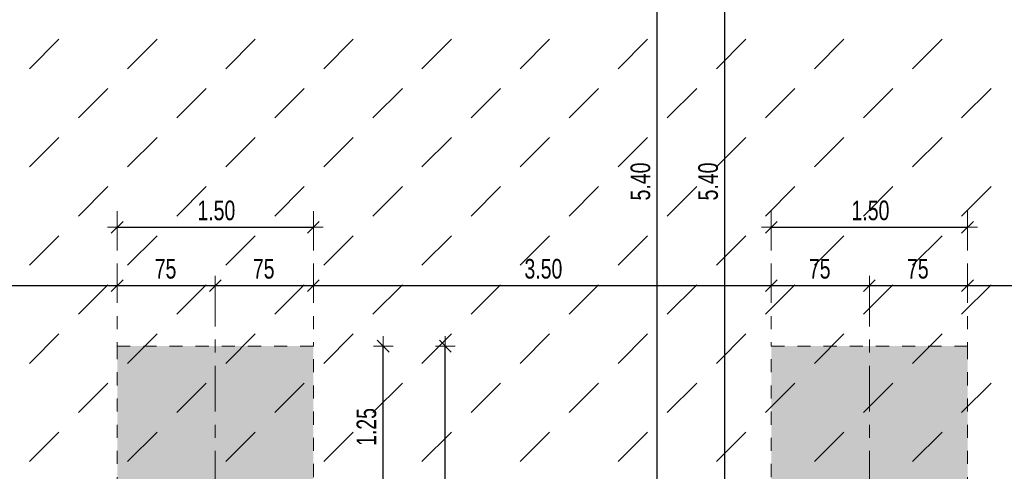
# Model space of a CAD drawing. Header units: metres. Extents: x 1333.9 to 1416.6, y -82.7 to -2.5.
# Tile 20 of 160: x 1351.9 to 1359.4, y -29.6 to -26.2. Entities that reach past the tile are written whole.
import ezdxf

# ---------------------------------------------------------------- set-up
doc = ezdxf.new("R2010")
doc.units = ezdxf.units.M
doc.header["$PDMODE"] = 65
for name, pattern in [('AUSGEZOGEN', [0]), ('GETRENNT2_S10', [0.225, 0.1, -0.05, 0, -0.025, 0, -0.05]), ('STRICHPUNKT2_S5', [0.5, 0.35, -0.05, 0.05, -0.05]), ('VERDECKT2_S2', [0.15, 0.1, -0.05])]:
    doc.linetypes.add(name, pattern=pattern)
for name, color, linetype, lineweight in [('XR$2$Fundament_1', 1, 'AUSGEZOGEN', 50), ('XR$3$Achsen', 4, 'AUSGEZOGEN', 13), ('XR$3$Legende', 4, 'AUSGEZOGEN', 13), ('XR$3$Maßlinie 1_50', 7, 'AUSGEZOGEN', 25), ('XR$4$Muster', 4, 'AUSGEZOGEN', 13), ('XR$4$Möblierung', 4, 'AUSGEZOGEN', 13)]:
    doc.layers.add(name, color=color, linetype=linetype, lineweight=lineweight)
doc.styles.add('ARIAL', font='arial.ttf')
doc.dimstyles.new('DIMSTYLE_3', dxfattribs={"dimtxt": 0.15, "dimasz": 0.15, "dimexe": 0, "dimexo": 0, "dimgap": 0.075, "dimtad": 2, "dimrnd": 0.005, "dimzin": 4, "dimdsep": 46, "dimtxsty": 'ARIAL', "dimblk1": 'ALL_ML_STRICH', "dimblk2": 'ALL_ML_STRICH', "dimsah": 1, "dimcen": 0, "dimclrd": 3, "dimclre": 3, "dimclrt": 3, "dimadec": 0, "dimazin": 0, "dimtfac": 1, "dimtdec": 0, "dimtix": 1, "dimtmove": 2, "dimatfit": 3, "dimfxl": 0, "dimtzin": 0, "dimlwd": 0, "dimlwe": 13, "dimarcsym": 0})
doc.dimstyles.new('DIMSTYLE_5', dxfattribs={"dimtxt": 0.15, "dimasz": 0.15, "dimexe": 0, "dimexo": 0, "dimgap": 0.075, "dimtad": 2, "dimdec": 1, "dimlfac": 100, "dimrnd": 0.5, "dimzin": 4, "dimdsep": 46, "dimtxsty": 'ARIAL', "dimblk1": 'ALL_ML_STRICH', "dimblk2": 'ALL_ML_STRICH', "dimsah": 1, "dimcen": 0, "dimclrd": 3, "dimclre": 3, "dimclrt": 3, "dimadec": 0, "dimazin": 0, "dimtfac": 1, "dimtdec": 0, "dimtix": 1, "dimtmove": 2, "dimatfit": 3, "dimfxl": 0, "dimtzin": 0, "dimlwd": 0, "dimlwe": 13, "dimarcsym": 0})
doc.dimstyles.new('DIMSTYLE_9', dxfattribs={"dimtxt": 0.15, "dimasz": 0.15, "dimexe": 0, "dimexo": 0, "dimgap": 0.075, "dimtad": 2, "dimdec": 3, "dimrnd": 0.005, "dimzin": 4, "dimdsep": 46, "dimtxsty": 'ARIAL', "dimblk1": 'ALL_ML_STRICH', "dimblk2": 'ALL_ML_STRICH', "dimsah": 1, "dimcen": 0, "dimclrd": 3, "dimclre": 3, "dimclrt": 3, "dimadec": 0, "dimazin": 0, "dimtfac": 1, "dimtdec": 0, "dimtix": 1, "dimtmove": 2, "dimatfit": 3, "dimfxl": 0, "dimtzin": 0, "dimlwd": 0, "dimlwe": 13, "dimarcsym": 0})

# ---------------------------------------------------------------- blocks, each defined once
blk = doc.blocks.new('COMPLEXOBJECT_8')
at = {"layer": 'XR$3$Achsen', "color": 4, "linetype": 'STRICHPUNKT2_S5', "lineweight": 13, "transparency": 33554687}
for p, q in [((1353.3701, -28.1682), (1353.3701, -29.6982)), ((1353.3701, -29.6982), (1353.3701, -31.6682)), ((1354.6201, -29.9182), (1352.1201, -29.9182))]:
    blk.add_line(p, q, dxfattribs=at)
blk = doc.blocks.new('COMPLEXOBJECT_9')
at = {"layer": 'XR$3$Achsen', "color": 4, "linetype": 'STRICHPUNKT2_S5', "lineweight": 13, "transparency": 33554687}
for p, q in [((1358.3701, -28.1682), (1358.3701, -29.6982)), ((1358.3701, -29.6982), (1358.3701, -31.6682)), ((1359.6201, -29.9182), (1357.1201, -29.9182))]:
    blk.add_line(p, q, dxfattribs=at)
blk = doc.blocks.new('ALL_ML_STRICH')
at = {"color": 0, "linetype": 'ByBlock', "lineweight": -2}
for p, q in [((-1, 0), (0.5, 0)), ((-0.3, -0.3), (0.3, 0.3)), ((0, -0.5), (0, 0.5))]:
    blk.add_line(p, q, dxfattribs=at)
blk = doc.blocks.new('*D31')
at = {"layer": 'DEFPOINTS', "color": 3, "linetype": 'AUSGEZOGEN', "lineweight": 13, "transparency": 33554687}
for p in [(1353.8661, -28.6682), (1353.1161, -29.9182), (1354.6537, -29.9182)]:
    blk.add_point(p, dxfattribs=at)
at = {"layer": 'XR$3$Maßlinie 1_50', "color": 3, "linetype": 'AUSGEZOGEN', "lineweight": -2, "transparency": 33554687}
for p, q in [((1354.6537, -28.6682), (1354.6537, -28.6682)), ((1354.6537, -29.9182), (1354.6537, -28.6682)), ((1354.6537, -29.9182), (1354.6537, -29.9182))]:
    blk.add_line(p, q, dxfattribs=at)
at = {"layer": 'XR$3$Maßlinie 1_50', "color": 3, "linetype": 'AUSGEZOGEN', "lineweight": 13, "transparency": 33554687, "xscale": 0.15, "yscale": 0.15, "zscale": 0.15}
for p, rotation in [((1354.6537, -28.6682), 90), ((1354.6537, -29.9182), 270)]:
    blk.add_blockref('ALL_ML_STRICH', p, dxfattribs=dict(at, rotation=rotation))
at = {"layer": 'XR$3$Maßlinie 1_50', "color": 3, "linetype": 'AUSGEZOGEN', "lineweight": 13, "transparency": 33554687, "insert": (1354.5261, -29.2859), "char_height": 0.15, "width": 0.428571, "attachment_point": 5, "rotation": 90, "style": 'ARIAL'}
blk.add_mtext('\\W0.71;\\A1;{\\A1;{1.25\\H0.099000;\\S^ ;}}', dxfattribs=at)
blk = doc.blocks.new('*D32')
at = {"layer": 'DEFPOINTS', "color": 3, "linetype": 'AUSGEZOGEN', "lineweight": 13, "transparency": 33554687}
for p in [(1353.8661, -28.6682), (1353.8661, -31.1682), (1355.1285, -31.1682)]:
    blk.add_point(p, dxfattribs=at)
at = {"layer": 'XR$3$Maßlinie 1_50', "color": 3, "linetype": 'AUSGEZOGEN', "lineweight": -2, "transparency": 33554687}
for p, q in [((1355.1285, -28.6682), (1355.1285, -28.6682)), ((1355.1285, -31.1682), (1355.1285, -28.6682)), ((1355.1285, -31.1682), (1355.1285, -31.1682))]:
    blk.add_line(p, q, dxfattribs=at)
at = {"layer": 'XR$3$Maßlinie 1_50', "color": 3, "linetype": 'AUSGEZOGEN', "lineweight": 13, "transparency": 33554687, "xscale": 0.15, "yscale": 0.15, "zscale": 0.15}
for p, rotation in [((1355.1285, -28.6682), 90), ((1355.1285, -31.1682), 270)]:
    blk.add_blockref('ALL_ML_STRICH', p, dxfattribs=dict(at, rotation=rotation))
at = {"layer": 'XR$3$Maßlinie 1_50', "color": 3, "linetype": 'AUSGEZOGEN', "lineweight": 13, "transparency": 33554687, "insert": (1355.0009, -29.9103), "char_height": 0.15, "width": 0.428571, "attachment_point": 5, "rotation": 90, "style": 'ARIAL'}
blk.add_mtext('\\W0.71;\\A1;{\\A1;{2.50\\H0.099000;\\S^ ;}}', dxfattribs=at)
blk = doc.blocks.new('*D81')
at = {"layer": 'DEFPOINTS', "color": 3, "linetype": 'AUSGEZOGEN', "lineweight": 13, "transparency": 33554687}
for p in [(1357.6201, -27.7604), (1359.1201, -28.6682), (1357.6201, -28.9413)]:
    blk.add_point(p, dxfattribs=at)
at = {"layer": 'XR$3$Maßlinie 1_50', "color": 3, "linetype": 'AUSGEZOGEN', "lineweight": -2, "transparency": 33554687}
for p, q in [((1357.6201, -27.7604), (1357.6201, -27.7604)), ((1357.6201, -27.7604), (1359.1201, -27.7604)), ((1359.1201, -27.7604), (1359.1201, -27.7604))]:
    blk.add_line(p, q, dxfattribs=at)
at = {"layer": 'XR$3$Maßlinie 1_50', "color": 3, "linetype": 'AUSGEZOGEN', "lineweight": 13, "transparency": 33554687, "xscale": 0.15, "yscale": 0.15, "zscale": 0.15, "rotation": 180}
blk.add_blockref('ALL_ML_STRICH', (1357.6201, -27.7604), dxfattribs=at)
at = {"layer": 'XR$3$Maßlinie 1_50', "color": 3, "linetype": 'AUSGEZOGEN', "lineweight": 13, "transparency": 33554687, "xscale": 0.15, "yscale": 0.15, "zscale": 0.15}
blk.add_blockref('ALL_ML_STRICH', (1359.1201, -27.7604), dxfattribs=at)
at = {"layer": 'XR$3$Maßlinie 1_50', "color": 3, "linetype": 'AUSGEZOGEN', "lineweight": 13, "transparency": 33554687, "insert": (1358.3781, -27.6328), "char_height": 0.15, "width": 0.428571, "attachment_point": 5, "style": 'ARIAL'}
blk.add_mtext('\\W0.71;\\A1;{\\A1;{1.50\\H0.099000;\\S^ ;}}', dxfattribs=at)
blk = doc.blocks.new('*D82')
at = {"layer": 'DEFPOINTS', "color": 3, "linetype": 'AUSGEZOGEN', "lineweight": 13, "transparency": 33554687}
for p in [(1352.6201, -27.7604), (1354.1201, -28.6682), (1352.6201, -28.9413)]:
    blk.add_point(p, dxfattribs=at)
at = {"layer": 'XR$3$Maßlinie 1_50', "color": 3, "linetype": 'AUSGEZOGEN', "lineweight": -2, "transparency": 33554687}
for p, q in [((1352.6201, -27.7604), (1352.6201, -27.7604)), ((1352.6201, -27.7604), (1354.1201, -27.7604)), ((1354.1201, -27.7604), (1354.1201, -27.7604))]:
    blk.add_line(p, q, dxfattribs=at)
at = {"layer": 'XR$3$Maßlinie 1_50', "color": 3, "linetype": 'AUSGEZOGEN', "lineweight": 13, "transparency": 33554687, "xscale": 0.15, "yscale": 0.15, "zscale": 0.15, "rotation": 180}
blk.add_blockref('ALL_ML_STRICH', (1352.6201, -27.7604), dxfattribs=at)
at = {"layer": 'XR$3$Maßlinie 1_50', "color": 3, "linetype": 'AUSGEZOGEN', "lineweight": 13, "transparency": 33554687, "xscale": 0.15, "yscale": 0.15, "zscale": 0.15}
blk.add_blockref('ALL_ML_STRICH', (1354.1201, -27.7604), dxfattribs=at)
at = {"layer": 'XR$3$Maßlinie 1_50', "color": 3, "linetype": 'AUSGEZOGEN', "lineweight": 13, "transparency": 33554687, "insert": (1353.3781, -27.6328), "char_height": 0.15, "width": 0.428571, "attachment_point": 5, "style": 'ARIAL'}
blk.add_mtext('\\W0.71;\\A1;{\\A1;{1.50\\H0.099000;\\S^ ;}}', dxfattribs=at)
blk = doc.blocks.new('*D88')
at = {"layer": 'DEFPOINTS', "color": 3, "linetype": 'AUSGEZOGEN', "lineweight": 13, "transparency": 33554687}
for p in [(1349.1201, -28.2061), (1349.1201, -28.6682), (1352.6201, -28.6682)]:
    blk.add_point(p, dxfattribs=at)
at = {"layer": 'XR$3$Maßlinie 1_50', "color": 3, "linetype": 'AUSGEZOGEN', "lineweight": -2, "transparency": 33554687}
for p, q in [((1349.1201, -28.2061), (1349.1201, -28.2061)), ((1349.1201, -28.2061), (1352.6201, -28.2061)), ((1352.6201, -28.2061), (1352.6201, -28.2061))]:
    blk.add_line(p, q, dxfattribs=at)
at = {"layer": 'XR$3$Maßlinie 1_50', "color": 3, "linetype": 'AUSGEZOGEN', "lineweight": 13, "transparency": 33554687, "xscale": 0.15, "yscale": 0.15, "zscale": 0.15, "rotation": 180}
blk.add_blockref('ALL_ML_STRICH', (1349.1201, -28.2061), dxfattribs=at)
at = {"layer": 'XR$3$Maßlinie 1_50', "color": 3, "linetype": 'AUSGEZOGEN', "lineweight": 13, "transparency": 33554687, "xscale": 0.15, "yscale": 0.15, "zscale": 0.15}
blk.add_blockref('ALL_ML_STRICH', (1352.6201, -28.2061), dxfattribs=at)
at = {"layer": 'XR$3$Maßlinie 1_50', "color": 3, "linetype": 'AUSGEZOGEN', "lineweight": 13, "transparency": 33554687, "insert": (1350.8781, -28.0784), "char_height": 0.15, "width": 0.428571, "attachment_point": 5, "style": 'ARIAL'}
blk.add_mtext('\\W0.71;\\A1;{\\A1;{3.50\\H0.099000;\\S^ ;}}', dxfattribs=at)
blk = doc.blocks.new('*D89')
at = {"layer": 'DEFPOINTS', "color": 3, "linetype": 'AUSGEZOGEN', "lineweight": 13, "transparency": 33554687}
for p in [(1352.6201, -28.2061), (1352.6201, -28.6682), (1353.3701, -28.6682)]:
    blk.add_point(p, dxfattribs=at)
at = {"layer": 'XR$3$Maßlinie 1_50', "color": 3, "linetype": 'AUSGEZOGEN', "lineweight": -2, "transparency": 33554687}
for p, q in [((1352.6201, -28.2061), (1352.6201, -28.2061)), ((1352.6201, -28.2061), (1353.3701, -28.2061)), ((1353.3701, -28.2061), (1353.3701, -28.2061))]:
    blk.add_line(p, q, dxfattribs=at)
at = {"layer": 'XR$3$Maßlinie 1_50', "color": 3, "linetype": 'AUSGEZOGEN', "lineweight": 13, "transparency": 33554687, "xscale": 0.15, "yscale": 0.15, "zscale": 0.15, "rotation": 180}
blk.add_blockref('ALL_ML_STRICH', (1352.6201, -28.2061), dxfattribs=at)
at = {"layer": 'XR$3$Maßlinie 1_50', "color": 3, "linetype": 'AUSGEZOGEN', "lineweight": 13, "transparency": 33554687, "xscale": 0.15, "yscale": 0.15, "zscale": 0.15}
blk.add_blockref('ALL_ML_STRICH', (1353.3701, -28.2061), dxfattribs=at)
at = {"layer": 'XR$3$Maßlinie 1_50', "color": 3, "linetype": 'AUSGEZOGEN', "lineweight": 13, "transparency": 33554687, "insert": (1352.9899, -28.0785), "char_height": 0.15, "width": 0.428571, "attachment_point": 5, "style": 'ARIAL'}
blk.add_mtext('\\W0.71;\\A1;{\\A1;{75\\H0.099000;\\S^ ;}}', dxfattribs=at)
blk = doc.blocks.new('*D90')
at = {"layer": 'DEFPOINTS', "color": 3, "linetype": 'AUSGEZOGEN', "lineweight": 13, "transparency": 33554687}
for p in [(1353.3701, -28.2061), (1353.3701, -28.6682), (1354.1201, -28.6682)]:
    blk.add_point(p, dxfattribs=at)
at = {"layer": 'XR$3$Maßlinie 1_50', "color": 3, "linetype": 'AUSGEZOGEN', "lineweight": -2, "transparency": 33554687}
for p, q in [((1353.3701, -28.2061), (1353.3701, -28.2061)), ((1353.3701, -28.2061), (1354.1201, -28.2061)), ((1354.1201, -28.2061), (1354.1201, -28.2061))]:
    blk.add_line(p, q, dxfattribs=at)
at = {"layer": 'XR$3$Maßlinie 1_50', "color": 3, "linetype": 'AUSGEZOGEN', "lineweight": 13, "transparency": 33554687, "xscale": 0.15, "yscale": 0.15, "zscale": 0.15, "rotation": 180}
blk.add_blockref('ALL_ML_STRICH', (1353.3701, -28.2061), dxfattribs=at)
at = {"layer": 'XR$3$Maßlinie 1_50', "color": 3, "linetype": 'AUSGEZOGEN', "lineweight": 13, "transparency": 33554687, "xscale": 0.15, "yscale": 0.15, "zscale": 0.15}
blk.add_blockref('ALL_ML_STRICH', (1354.1201, -28.2061), dxfattribs=at)
at = {"layer": 'XR$3$Maßlinie 1_50', "color": 3, "linetype": 'AUSGEZOGEN', "lineweight": 13, "transparency": 33554687, "insert": (1353.7399, -28.0785), "char_height": 0.15, "width": 0.428571, "attachment_point": 5, "style": 'ARIAL'}
blk.add_mtext('\\W0.71;\\A1;{\\A1;{75\\H0.099000;\\S^ ;}}', dxfattribs=at)
blk = doc.blocks.new('*D91')
at = {"layer": 'DEFPOINTS', "color": 3, "linetype": 'AUSGEZOGEN', "lineweight": 13, "transparency": 33554687}
for p in [(1354.1201, -28.2061), (1354.1201, -28.6682), (1357.6201, -28.7733)]:
    blk.add_point(p, dxfattribs=at)
at = {"layer": 'XR$3$Maßlinie 1_50', "color": 3, "linetype": 'AUSGEZOGEN', "lineweight": -2, "transparency": 33554687}
for p, q in [((1354.1201, -28.2061), (1354.1201, -28.2061)), ((1354.1201, -28.2061), (1357.6201, -28.2061)), ((1357.6201, -28.2061), (1357.6201, -28.2061))]:
    blk.add_line(p, q, dxfattribs=at)
at = {"layer": 'XR$3$Maßlinie 1_50', "color": 3, "linetype": 'AUSGEZOGEN', "lineweight": 13, "transparency": 33554687, "xscale": 0.15, "yscale": 0.15, "zscale": 0.15, "rotation": 180}
blk.add_blockref('ALL_ML_STRICH', (1354.1201, -28.2061), dxfattribs=at)
at = {"layer": 'XR$3$Maßlinie 1_50', "color": 3, "linetype": 'AUSGEZOGEN', "lineweight": 13, "transparency": 33554687, "xscale": 0.15, "yscale": 0.15, "zscale": 0.15}
blk.add_blockref('ALL_ML_STRICH', (1357.6201, -28.2061), dxfattribs=at)
at = {"layer": 'XR$3$Maßlinie 1_50', "color": 3, "linetype": 'AUSGEZOGEN', "lineweight": 13, "transparency": 33554687, "insert": (1355.8781, -28.0784), "char_height": 0.15, "width": 0.428571, "attachment_point": 5, "style": 'ARIAL'}
blk.add_mtext('\\W0.71;\\A1;{\\A1;{3.50\\H0.099000;\\S^ ;}}', dxfattribs=at)
blk = doc.blocks.new('*D92')
at = {"layer": 'DEFPOINTS', "color": 3, "linetype": 'AUSGEZOGEN', "lineweight": 13, "transparency": 33554687}
for p in [(1357.6201, -28.2061), (1358.3701, -28.6682), (1357.6201, -28.7733)]:
    blk.add_point(p, dxfattribs=at)
at = {"layer": 'XR$3$Maßlinie 1_50', "color": 3, "linetype": 'AUSGEZOGEN', "lineweight": -2, "transparency": 33554687}
for p, q in [((1357.6201, -28.2061), (1357.6201, -28.2061)), ((1357.6201, -28.2061), (1358.3701, -28.2061)), ((1358.3701, -28.2061), (1358.3701, -28.2061))]:
    blk.add_line(p, q, dxfattribs=at)
at = {"layer": 'XR$3$Maßlinie 1_50', "color": 3, "linetype": 'AUSGEZOGEN', "lineweight": 13, "transparency": 33554687, "xscale": 0.15, "yscale": 0.15, "zscale": 0.15, "rotation": 180}
blk.add_blockref('ALL_ML_STRICH', (1357.6201, -28.2061), dxfattribs=at)
at = {"layer": 'XR$3$Maßlinie 1_50', "color": 3, "linetype": 'AUSGEZOGEN', "lineweight": 13, "transparency": 33554687, "xscale": 0.15, "yscale": 0.15, "zscale": 0.15}
blk.add_blockref('ALL_ML_STRICH', (1358.3701, -28.2061), dxfattribs=at)
at = {"layer": 'XR$3$Maßlinie 1_50', "color": 3, "linetype": 'AUSGEZOGEN', "lineweight": 13, "transparency": 33554687, "insert": (1357.9899, -28.0785), "char_height": 0.15, "width": 0.428571, "attachment_point": 5, "style": 'ARIAL'}
blk.add_mtext('\\W0.71;\\A1;{\\A1;{75\\H0.099000;\\S^ ;}}', dxfattribs=at)
blk = doc.blocks.new('*D93')
at = {"layer": 'DEFPOINTS', "color": 3, "linetype": 'AUSGEZOGEN', "lineweight": 13, "transparency": 33554687}
for p in [(1358.3701, -28.2061), (1358.3701, -28.6682), (1359.1201, -28.6682)]:
    blk.add_point(p, dxfattribs=at)
at = {"layer": 'XR$3$Maßlinie 1_50', "color": 3, "linetype": 'AUSGEZOGEN', "lineweight": -2, "transparency": 33554687}
for p, q in [((1358.3701, -28.2061), (1358.3701, -28.2061)), ((1358.3701, -28.2061), (1359.1201, -28.2061)), ((1359.1201, -28.2061), (1359.1201, -28.2061))]:
    blk.add_line(p, q, dxfattribs=at)
at = {"layer": 'XR$3$Maßlinie 1_50', "color": 3, "linetype": 'AUSGEZOGEN', "lineweight": 13, "transparency": 33554687, "xscale": 0.15, "yscale": 0.15, "zscale": 0.15, "rotation": 180}
blk.add_blockref('ALL_ML_STRICH', (1358.3701, -28.2061), dxfattribs=at)
at = {"layer": 'XR$3$Maßlinie 1_50', "color": 3, "linetype": 'AUSGEZOGEN', "lineweight": 13, "transparency": 33554687, "xscale": 0.15, "yscale": 0.15, "zscale": 0.15}
blk.add_blockref('ALL_ML_STRICH', (1359.1201, -28.2061), dxfattribs=at)
at = {"layer": 'XR$3$Maßlinie 1_50', "color": 3, "linetype": 'AUSGEZOGEN', "lineweight": 13, "transparency": 33554687, "insert": (1358.7399, -28.0785), "char_height": 0.15, "width": 0.428571, "attachment_point": 5, "style": 'ARIAL'}
blk.add_mtext('\\W0.71;\\A1;{\\A1;{75\\H0.099000;\\S^ ;}}', dxfattribs=at)
blk = doc.blocks.new('*D94')
at = {"layer": 'DEFPOINTS', "color": 3, "linetype": 'AUSGEZOGEN', "lineweight": 13, "transparency": 33554687}
for p in [(1359.1201, -28.2061), (1359.1201, -28.6682), (1360.1301, -29.0932)]:
    blk.add_point(p, dxfattribs=at)
at = {"layer": 'XR$3$Maßlinie 1_50', "color": 3, "linetype": 'AUSGEZOGEN', "lineweight": -2, "transparency": 33554687}
for p, q in [((1359.1201, -28.2061), (1359.1201, -28.2061)), ((1359.1201, -28.2061), (1360.1301, -28.2061)), ((1360.1301, -28.2061), (1360.1301, -28.2061))]:
    blk.add_line(p, q, dxfattribs=at)
at = {"layer": 'XR$3$Maßlinie 1_50', "color": 3, "linetype": 'AUSGEZOGEN', "lineweight": 13, "transparency": 33554687, "xscale": 0.15, "yscale": 0.15, "zscale": 0.15, "rotation": 180}
blk.add_blockref('ALL_ML_STRICH', (1359.1201, -28.2061), dxfattribs=at)
at = {"layer": 'XR$3$Maßlinie 1_50', "color": 3, "linetype": 'AUSGEZOGEN', "lineweight": 13, "transparency": 33554687, "xscale": 0.15, "yscale": 0.15, "zscale": 0.15}
blk.add_blockref('ALL_ML_STRICH', (1360.1301, -28.2061), dxfattribs=at)
at = {"layer": 'XR$3$Maßlinie 1_50', "color": 3, "linetype": 'AUSGEZOGEN', "lineweight": 13, "transparency": 33554687, "insert": (1359.6432, -28.0785), "char_height": 0.15, "width": 0.428571, "attachment_point": 5, "style": 'ARIAL'}
blk.add_mtext('\\W0.71;\\A1;{\\A1;{1.01\\H0.099000;\\S^ ;}}', dxfattribs=at)
blk = doc.blocks.new('*D101')
at = {"layer": 'DEFPOINTS', "color": 3, "linetype": 'AUSGEZOGEN', "lineweight": 13, "transparency": 33554687}
for p in [(1379.7301, -29.1026), (1338.6334, -30.1182), (1380.2251, -30.1182)]:
    blk.add_point(p, dxfattribs=at)
at = {"layer": 'XR$3$Maßlinie 1_50', "color": 3, "linetype": 'AUSGEZOGEN', "lineweight": -2, "transparency": 33554687}
for p, q in [((1380.2251, -29.1026), (1380.2251, -29.1026)), ((1380.2251, -30.1182), (1380.2251, -29.1026)), ((1380.2251, -30.1182), (1380.2251, -30.1182))]:
    blk.add_line(p, q, dxfattribs=at)
at = {"layer": 'XR$3$Maßlinie 1_50', "color": 3, "linetype": 'AUSGEZOGEN', "lineweight": 13, "transparency": 33554687, "xscale": 0.15, "yscale": 0.15, "zscale": 0.15}
for p, rotation in [((1380.2251, -29.1026), 90), ((1380.2251, -30.1182), 270)]:
    blk.add_blockref('ALL_ML_STRICH', p, dxfattribs=dict(at, rotation=rotation))
at = {"layer": 'XR$3$Maßlinie 1_50', "color": 3, "linetype": 'AUSGEZOGEN', "lineweight": 13, "transparency": 33554687, "insert": (1380.0976, -29.5918), "char_height": 0.15, "width": 0.535714, "attachment_point": 5, "rotation": 90, "style": 'ARIAL'}
blk.add_mtext('\\W0.71;\\A1;{\\A1;{1.01\\H0.099000;\\S5^ ;}}', dxfattribs=at)
blk = doc.blocks.new('*D135')
at = {"layer": 'DEFPOINTS', "color": 3, "linetype": 'AUSGEZOGEN', "lineweight": 13, "transparency": 33554687}
for p in [(1356.0535, -24.7194), (1356.6293, -30.1182), (1356.7479, -30.1182)]:
    blk.add_point(p, dxfattribs=at)
at = {"layer": 'XR$3$Maßlinie 1_50', "color": 3, "linetype": 'AUSGEZOGEN', "lineweight": -2, "transparency": 33554687}
for p, q in [((1356.7479, -24.7194), (1356.7479, -24.7194)), ((1356.7479, -30.1182), (1356.7479, -24.7194)), ((1356.7479, -30.1182), (1356.7479, -30.1182))]:
    blk.add_line(p, q, dxfattribs=at)
at = {"layer": 'XR$3$Maßlinie 1_50', "color": 3, "linetype": 'AUSGEZOGEN', "lineweight": 13, "transparency": 33554687, "xscale": 0.15, "yscale": 0.15, "zscale": 0.15}
for p, rotation in [((1356.7479, -24.7194), 90), ((1356.7479, -30.1182), 270)]:
    blk.add_blockref('ALL_ML_STRICH', p, dxfattribs=dict(at, rotation=rotation))
at = {"layer": 'XR$3$Maßlinie 1_50', "color": 3, "linetype": 'AUSGEZOGEN', "lineweight": 13, "transparency": 33554687, "insert": (1356.6203, -27.4109), "char_height": 0.15, "width": 0.428571, "attachment_point": 5, "rotation": 90, "style": 'ARIAL'}
blk.add_mtext('\\W0.71;\\A1;{\\A1;{5.40\\H0.099000;\\S^ ;}}', dxfattribs=at)
blk = doc.blocks.new('*D139')
at = {"layer": 'DEFPOINTS', "color": 3, "linetype": 'AUSGEZOGEN', "lineweight": 13, "transparency": 33554687}
for p in [(1356.2701, -24.7194), (1356.5834, -30.1182), (1357.2656, -30.1182)]:
    blk.add_point(p, dxfattribs=at)
at = {"layer": 'XR$3$Maßlinie 1_50', "color": 3, "linetype": 'AUSGEZOGEN', "lineweight": -2, "transparency": 33554687}
for p, q in [((1357.2656, -24.7194), (1357.2656, -24.7194)), ((1357.2656, -30.1182), (1357.2656, -24.7194)), ((1357.2656, -30.1182), (1357.2656, -30.1182))]:
    blk.add_line(p, q, dxfattribs=at)
at = {"layer": 'XR$3$Maßlinie 1_50', "color": 3, "linetype": 'AUSGEZOGEN', "lineweight": 13, "transparency": 33554687, "xscale": 0.15, "yscale": 0.15, "zscale": 0.15}
for p, rotation in [((1357.2656, -24.7194), 90), ((1357.2656, -30.1182), 270)]:
    blk.add_blockref('ALL_ML_STRICH', p, dxfattribs=dict(at, rotation=rotation))
at = {"layer": 'XR$3$Maßlinie 1_50', "color": 3, "linetype": 'AUSGEZOGEN', "lineweight": 13, "transparency": 33554687, "insert": (1357.138, -27.4109), "char_height": 0.15, "width": 0.428571, "attachment_point": 5, "rotation": 90, "style": 'ARIAL'}
blk.add_mtext('\\W0.71;\\A1;{\\A1;{5.40\\H0.099000;\\S^ ;}}', dxfattribs=at)
blk = doc.blocks.new('MUSTER_0')
at = {"layer": 'XR$4$Muster', "color": 52, "linetype": 'AUSGEZOGEN', "lineweight": 13, "transparency": 33554687}
for p, q in [((1351.95, -26.55), (1352.175, -26.325)), ((1352.7, -26.55), (1352.925, -26.325)), ((1353.45, -26.55), (1353.675, -26.325)), ((1354.2, -26.55), (1354.425, -26.325)), ((1354.95, -26.55), (1355.175, -26.325)), ((1355.7, -26.55), (1355.925, -26.325)), ((1356.45, -26.55), (1356.675, -26.325)), ((1357.2, -26.55), (1357.425, -26.325)), ((1357.95, -26.55), (1358.175, -26.325)), ((1358.7, -26.55), (1358.925, -26.325)), ((1352.325, -26.925), (1352.55, -26.7)), ((1353.075, -26.925), (1353.3, -26.7)), ((1353.825, -26.925), (1354.05, -26.7)), ((1354.575, -26.925), (1354.8, -26.7)), ((1355.325, -26.925), (1355.55, -26.7)), ((1356.075, -26.925), (1356.3, -26.7)), ((1356.825, -26.925), (1357.05, -26.7)), ((1357.575, -26.925), (1357.8, -26.7)), ((1358.325, -26.925), (1358.55, -26.7)), ((1359.075, -26.925), (1359.3, -26.7)), ((1351.95, -27.3), (1352.175, -27.075)), ((1352.7, -27.3), (1352.925, -27.075)), ((1353.45, -27.3), (1353.675, -27.075)), ((1354.2, -27.3), (1354.425, -27.075)), ((1354.95, -27.3), (1355.175, -27.075)), ((1355.7, -27.3), (1355.925, -27.075)), ((1356.45, -27.3), (1356.675, -27.075)), ((1357.2, -27.3), (1357.425, -27.075)), ((1357.95, -27.3), (1358.175, -27.075)), ((1358.7, -27.3), (1358.925, -27.075)), ((1352.325, -27.675), (1352.55, -27.45)), ((1353.075, -27.675), (1353.3, -27.45)), ((1353.825, -27.675), (1354.05, -27.45)), ((1354.575, -27.675), (1354.8, -27.45)), ((1355.325, -27.675), (1355.55, -27.45)), ((1356.075, -27.675), (1356.3, -27.45)), ((1356.825, -27.675), (1357.05, -27.45)), ((1357.575, -27.675), (1357.8, -27.45)), ((1358.325, -27.675), (1358.55, -27.45)), ((1359.075, -27.675), (1359.3, -27.45)), ((1351.95, -28.05), (1352.175, -27.825)), ((1352.7, -28.05), (1352.925, -27.825)), ((1353.45, -28.05), (1353.675, -27.825)), ((1354.2, -28.05), (1354.425, -27.825)), ((1354.95, -28.05), (1355.175, -27.825)), ((1355.7, -28.05), (1355.925, -27.825)), ((1356.45, -28.05), (1356.675, -27.825)), ((1357.2, -28.05), (1357.425, -27.825)), ((1357.95, -28.05), (1358.175, -27.825)), ((1358.7, -28.05), (1358.925, -27.825)), ((1352.325, -28.425), (1352.55, -28.2)), ((1353.075, -28.425), (1353.3, -28.2)), ((1353.825, -28.425), (1354.05, -28.2)), ((1354.575, -28.425), (1354.8, -28.2)), ((1355.325, -28.425), (1355.55, -28.2)), ((1356.075, -28.425), (1356.3, -28.2)), ((1356.825, -28.425), (1357.05, -28.2)), ((1357.575, -28.425), (1357.8, -28.2)), ((1358.325, -28.425), (1358.55, -28.2)), ((1359.075, -28.425), (1359.3, -28.2)), ((1351.95, -28.8), (1352.175, -28.575)), ((1352.7, -28.8), (1352.925, -28.575)), ((1353.45, -28.8), (1353.675, -28.575)), ((1354.2, -28.8), (1354.425, -28.575)), ((1354.95, -28.8), (1355.175, -28.575)), ((1355.7, -28.8), (1355.925, -28.575)), ((1356.45, -28.8), (1356.675, -28.575)), ((1357.2, -28.8), (1357.425, -28.575)), ((1357.95, -28.8), (1358.175, -28.575)), ((1358.7, -28.8), (1358.925, -28.575)), ((1352.325, -29.175), (1352.55, -28.95)), ((1353.075, -29.175), (1353.3, -28.95)), ((1353.825, -29.175), (1354.05, -28.95)), ((1354.575, -29.175), (1354.8, -28.95)), ((1355.325, -29.175), (1355.55, -28.95)), ((1356.075, -29.175), (1356.3, -28.95)), ((1356.825, -29.175), (1357.05, -28.95)), ((1357.575, -29.175), (1357.8, -28.95)), ((1358.325, -29.175), (1358.55, -28.95)), ((1359.075, -29.175), (1359.3, -28.95)), ((1351.95, -29.55), (1352.175, -29.325)), ((1352.7, -29.55), (1352.925, -29.325)), ((1353.45, -29.55), (1353.675, -29.325)), ((1354.2, -29.55), (1354.425, -29.325)), ((1354.95, -29.55), (1355.175, -29.325)), ((1355.7, -29.55), (1355.925, -29.325)), ((1356.45, -29.55), (1356.675, -29.325)), ((1357.2, -29.55), (1357.425, -29.325)), ((1357.95, -29.55), (1358.175, -29.325)), ((1358.7, -29.55), (1358.925, -29.325))]:
    blk.add_line(p, q, dxfattribs=at)

msp = doc.modelspace()

# ---------------------------------------------------------------- hatches: boundary and pattern name
at = {"layer": 'XR$4$Möblierung', "linetype": 'AUSGEZOGEN', "lineweight": 13, "transparency": 33554687}
for points in [[(1354.1201, -28.6682), (1352.6201, -28.6682), (1352.6201, -29.9482), (1353.0001, -29.9482), (1353.0001, -29.6982), (1353.7401, -29.6982), (1353.7401, -29.9482), (1354.1201, -29.9482)], [(1358.7401, -30.1182), (1358.3251, -30.1182), (1358.3251, -30.2682), (1357.6201, -30.2682), (1357.6201, -31.1682), (1358.4901, -31.1682), (1358.4901, -30.1382), (1359.1201, -30.1382), (1359.1201, -28.6682), (1357.6201, -28.6682), (1357.6201, -29.9482), (1358.0001, -29.9482), (1358.0001, -29.6982), (1358.7401, -29.6982)]]:
    msp.add_hatch(color=254, dxfattribs=at).paths.add_polyline_path(points)

# ---------------------------------------------------------------- linework, layer by layer
at = {"layer": 'XR$2$Fundament_1', "color": 4, "linetype": 'VERDECKT2_S2', "lineweight": 13, "transparency": 33554687}
for p, q in [((1354.1201, -30.2682), (1354.1201, -28.6682)), ((1357.6201, -30.2682), (1357.6201, -28.6682))]:
    msp.add_line(p, q, dxfattribs=at)
for points in [[(1354.1201, -28.6682), (1352.6201, -28.6682), (1352.6201, -30.2682)], [(1357.6201, -28.6682), (1359.1201, -28.6682), (1359.1201, -30.6182)]]:
    msp.add_lwpolyline(points, dxfattribs=at)
at = {"layer": 'XR$3$Legende', "color": 4, "linetype": 'GETRENNT2_S10', "lineweight": 13, "transparency": 33554687}
for p, q in [((1352.6201, -27.6382), (1352.6201, -28.6682)), ((1354.1201, -27.6382), (1354.1201, -28.6682)), ((1357.6201, -27.6382), (1357.6201, -28.6682)), ((1359.1201, -27.6382), (1359.1201, -28.6682))]:
    msp.add_line(p, q, dxfattribs=at)

# ---------------------------------------------------------------- block references
at = {"layer": 'XR$3$Achsen', "color": 4, "linetype": 'STRICHPUNKT2_S5', "lineweight": 13, "transparency": 33554687}
for name in ['COMPLEXOBJECT_8', 'COMPLEXOBJECT_9']:
    msp.add_blockref(name, (0, 0), dxfattribs=at)
at = {"layer": 'XR$4$Muster', "color": 52, "linetype": 'AUSGEZOGEN', "lineweight": 13, "transparency": 33554687}
msp.add_blockref('MUSTER_0', (0, 0), dxfattribs=at)

# ---------------------------------------------------------------- dimensions: what is measured, and where the dimension line sits
at = {"layer": 'XR$3$Maßlinie 1_50', "color": 3, "linetype": 'AUSGEZOGEN', "lineweight": 13, "transparency": 33554687}
for base, p1, p2, dimstyle, picture, middle in [((1356.7479, -24.7194), (1356.7479, -30.1182), (1356.7479, -24.7194), 'DIMSTYLE_3', '*D135', (1356.6203, -27.4109)), ((1357.2656, -24.7194), (1357.2656, -30.1182), (1357.2656, -24.7194), 'DIMSTYLE_3', '*D139', (1357.138, -27.4109)), ((1354.6537, -28.6682), (1354.6537, -29.9182), (1354.6537, -28.6682), 'DIMSTYLE_3', '*D31', (1354.5261, -29.2859)), ((1355.1285, -28.6682), (1355.1285, -31.1682), (1355.1285, -28.6682), 'DIMSTYLE_3', '*D32', (1355.0009, -29.9103)), ((1380.2251, -29.1026), (1380.2251, -30.1182), (1380.2251, -29.1026), 'DIMSTYLE_9', '*D101', (1380.0976, -29.5918))]:
    dim = msp.add_linear_dim(base=base, p1=p1, p2=p2, angle=90, dimstyle=dimstyle, override={"dimpost": '<>', "dimclrd": 3, "dimclre": 3, "dimclrt": 3, "dimlwd": 0, "dimlwe": 13}, dxfattribs=at)
    dim.commit()
    dim.dimension.update_dxf_attribs({"geometry": picture, "text_midpoint": middle, "dimtype": 160})
for base, p1, p2, dimstyle, picture, middle in [((1354.1201, -27.7604), (1352.6201, -27.7604), (1354.1201, -27.7604), 'DIMSTYLE_3', '*D82', (1353.3781, -27.6328)), ((1359.1201, -27.7604), (1357.6201, -27.7604), (1359.1201, -27.7604), 'DIMSTYLE_3', '*D81', (1358.3781, -27.6328)), ((1352.6201, -28.2061), (1349.1201, -28.2061), (1352.6201, -28.2061), 'DIMSTYLE_3', '*D88', (1350.8781, -28.0784)), ((1353.3701, -28.2061), (1352.6201, -28.2061), (1353.3701, -28.2061), 'DIMSTYLE_5', '*D89', (1352.9899, -28.0785)), ((1354.1201, -28.2061), (1353.3701, -28.2061), (1354.1201, -28.2061), 'DIMSTYLE_5', '*D90', (1353.7399, -28.0785)), ((1357.6201, -28.2061), (1354.1201, -28.2061), (1357.6201, -28.2061), 'DIMSTYLE_3', '*D91', (1355.8781, -28.0784)), ((1358.3701, -28.2061), (1357.6201, -28.2061), (1358.3701, -28.2061), 'DIMSTYLE_5', '*D92', (1357.9899, -28.0785)), ((1359.1201, -28.2061), (1358.3701, -28.2061), (1359.1201, -28.2061), 'DIMSTYLE_5', '*D93', (1358.7399, -28.0785)), ((1360.1301, -28.2061), (1359.1201, -28.2061), (1360.1301, -28.2061), 'DIMSTYLE_3', '*D94', (1359.6432, -28.0785))]:
    dim = msp.add_linear_dim(base=base, p1=p1, p2=p2, dimstyle=dimstyle, override={"dimpost": '<>', "dimclrd": 3, "dimclre": 3, "dimclrt": 3, "dimlwd": 0, "dimlwe": 13}, dxfattribs=at)
    dim.commit()
    dim.dimension.update_dxf_attribs({"geometry": picture, "text_midpoint": middle, "dimtype": 160})

doc.saveas('drawing.dxf')
